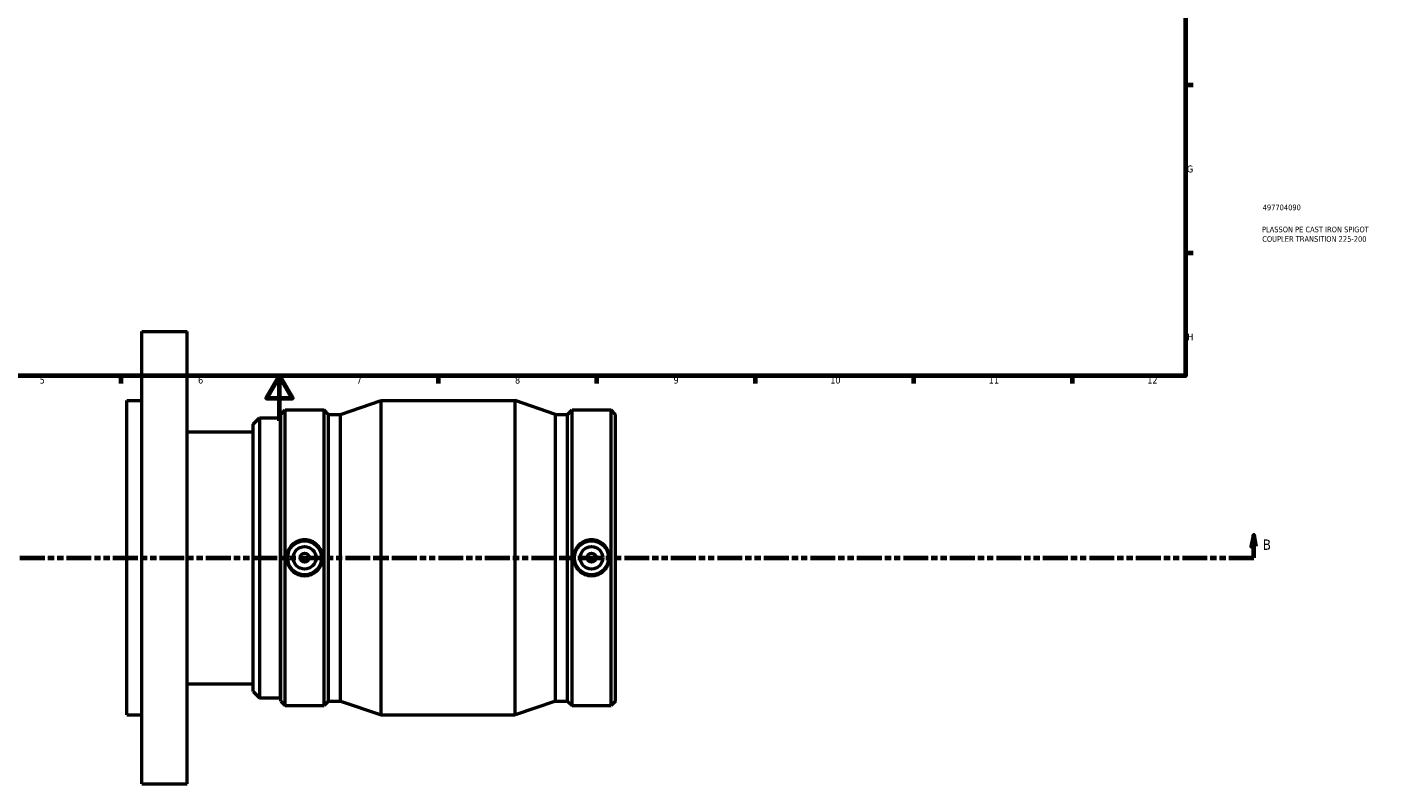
# Model space of a CAD drawing. Header units: millimetres. Extents: x -109 to 1102, y -665 to 1014.
# Tile 3 of 7: x 309 to 906, y -160 to 174. Entities that reach past the tile are written whole.
import ezdxf

# ---------------------------------------------------------------- set-up
doc = ezdxf.new("R2010")
doc.units = ezdxf.units.MM
doc.linetypes.add('DOUBLE_DASH_CHAIN', pattern=[1.2403, 0.6614, -0.0827, 0.1654, -0.0827, 0.1654, -0.0827])
for name, color, linetype, lineweight in [('Border (ANSI)', 7, 'Continuous', 70), ('Section Line (ANSI)', 7, 'DOUBLE_DASH_CHAIN', 70), ('Title (ISO)', 7, 'Continuous', 50), ('Visible (ANSI)', 7, 'Continuous', 50)]:
    doc.layers.add(name, color=color, linetype=linetype, lineweight=lineweight)
doc.styles.add('Label Text (ANSI)', font='tahoma.ttf')
doc.styles.add('Note Text (ANSI)', font='tahoma.ttf')
doc.styles.add('Note Text (ISO)', font='tahoma.ttf')

# ---------------------------------------------------------------- blocks, each defined once
blk = doc.blocks.new('Borders Default Border')
at = {"layer": 'Border (ANSI)'}
for p, q in [((821, 148.5), (824.45, 148.5)), ((821, 74.25), (824.45, 74.25)), ((350.42, 20), (350.42, 16.55)), ((490.58, 20), (490.58, 16.55)), ((560.67, 20), (560.67, 16.55)), ((630.75, 20), (630.75, 16.55)), ((700.83, 20), (700.83, 16.55)), ((770.92, 20), (770.92, 16.55))]:
    blk.add_line(p, q, dxfattribs=at)
at = {"layer": 'Border (ANSI)', "flags": 128}
for points in [[(20, 20), (20, 574), (821, 574), (821, 20), (20, 20)], [(420.5, 0), (420.5, 20), (414.73, 10), (426.27, 10), (420.5, 20)]]:
    blk.add_lwpolyline(points, dxfattribs=at)
at = {"layer": 'Border (ANSI)', "attachment_point": 7, "style": 'Note Text (ANSI)'}
for s, insert, char_height in [('G', (821.66, 109.79), 3.05), ('H', (821.81, 35.6), 3.05), ('5', (314.48, 16.49), 3.05), ('6', (384.49, 16.49), 3.05), ('7', (454.6, 16.55), 3.05), ('8', (524.63, 16.48), 3.05), ('9', (594.7, 16.49), 3.05), ('10', (663.96, 16.49), 3.048), ('11', (734.04, 16.55), 3.048), ('12', (804.13, 16.55), 3.048)]:
    blk.add_mtext(s, dxfattribs=dict(at, insert=insert, char_height=char_height))
blk = doc.blocks.new('Title Blocks ISO')
at = {"layer": 'Title (ISO)', "color": 232, "true_color": 0xca0064, "style": 'Note Text (ISO)'}
for tag, p in [('PART_NUMBER_001', (34.16, 73.14)), ('DESCRIPTION_001', (33.84, 63.4)), ('DESCRIPTION_002', (33.98, 59.18))]:
    blk.add_attdef(tag, p, '', height=2.5, dxfattribs=at)
blk = doc.blocks.new('2dTransSection0')
at = {"layer": 'Section Line (ANSI)', "linetype": 'Continuous'}
for p, q in [((285.2, -50.47), (284.2, -55.47)), ((285.2, -55.47), (285.2, -50.47)), ((286.2, -55.47), (285.2, -50.47)), ((851.19, -50.47), (850.19, -55.47)), ((851.19, -55.47), (851.19, -50.47)), ((852.19, -55.47), (851.19, -50.47)), ((284.2, -55.47), (286.2, -55.47)), ((285.2, -60.47), (285.2, -55.47)), ((850.19, -55.47), (852.19, -55.47)), ((851.19, -60.47), (851.19, -55.47)), ((285.2, -60.47), (296.15, -60.47)), ((840.23, -60.47), (851.19, -60.47))]:
    blk.add_line(p, q, dxfattribs=at)
at = {"layer": 'Section Line (ANSI)', "linetype": 'DOUBLE_DASH_CHAIN', "ltscale": 16.574163}
blk.add_line((285.2, -60.47), (851.19, -60.47), dxfattribs=at)
at = {"layer": 'Section Line (ANSI)', "linetype": 'Continuous', "flags": 128}
for points in [[(286.2, -55.47), (285.2, -50.47), (284.2, -55.47), (286.2, -55.47)], [(852.19, -55.47), (851.19, -50.47), (850.19, -55.47), (852.19, -55.47)]]:
    blk.add_lwpolyline(points, dxfattribs=at)
at = {"layer": 'Section Line (ANSI)'}
for points in [[(286.2, -55.47), (285.2, -50.47), (284.2, -55.47), (286.2, -55.47)], [(852.19, -55.47), (851.19, -50.47), (850.19, -55.47), (852.19, -55.47)]]:
    blk.add_solid(points, dxfattribs=at)
at = {"layer": 'Section Line (ANSI)', "char_height": 4.57, "attachment_point": 7, "style": 'Label Text (ANSI)'}
for insert in [(278.45, -56.97), (855.15, -56.97)]:
    blk.add_mtext('B', dxfattribs=dict(at, insert=insert))

msp = doc.modelspace()

# ---------------------------------------------------------------- linework, layer by layer
at = {"layer": 'Visible (ANSI)'}
for p, q in [((359.6979, -160.4712), (359.6979, 39.5288)), ((359.6979, 39.5288), (379.6979, 39.5288)), ((379.6979, -160.4712), (379.6979, 39.5288)), ((353.0312, -129.9712), (353.0312, 9.0288)), ((353.0312, 9.0288), (359.6979, 9.0288)), ((447.4937, 2.8989), (465.4312, 9.0288)), ((465.4312, -129.9712), (465.4312, 9.0288)), ((465.4312, 9.0288), (524.6312, 9.0288)), ((524.6312, -129.9712), (524.6312, 9.0288)), ((542.5687, 2.8989), (524.6312, 9.0288)), ((408.9312, -1.3962), (411.7112, 1.3838)), ((411.7112, 1.3838), (411.7112, -122.3262)), ((411.7112, 1.3838), (420.9312, 1.3838)), ((420.9312, -122.3262), (420.9312, 1.3838)), ((421.0312, 2.8989), (422.9911, 4.8588)), ((421.0312, -123.8413), (421.0312, 2.8989)), ((422.9911, -125.8012), (422.9911, 4.8588)), ((422.9911, 4.8588), (440.2413, 4.8588)), ((440.2413, -125.8012), (440.2413, 4.8588)), ((442.2012, 2.8989), (440.2413, 4.8588)), ((442.2012, -123.8413), (442.2012, 2.8989)), ((442.2012, 2.8989), (447.4937, 2.8989)), ((447.4937, -123.8413), (447.4937, 2.8989)), ((542.5687, -123.8413), (542.5687, 2.8989)), ((542.5687, 2.8989), (547.8612, 2.8989)), ((547.8612, 2.8989), (549.8211, 4.8588)), ((547.8612, -123.8413), (547.8612, 2.8989)), ((549.8211, -125.8012), (549.8211, 4.8588)), ((549.8211, 4.8588), (567.0713, 4.8588)), ((567.0713, -125.8012), (567.0713, 4.8588)), ((569.0312, 2.8989), (567.0713, 4.8588)), ((569.0312, -123.8413), (569.0312, 2.8989)), ((379.6979, -4.8017), (408.9312, -4.8017)), ((408.9312, -119.5462), (408.9312, -1.3962)), ((420.9312, -15.4712), (421.0312, -15.4712)), ((420.9312, -105.4712), (421.0312, -105.4712)), ((379.6979, -116.1407), (408.9312, -116.1407)), ((408.9312, -119.5462), (411.7112, -122.3262)), ((411.7112, -122.3262), (420.9312, -122.3262)), ((421.0312, -123.8413), (422.9911, -125.8012)), ((442.2012, -123.8413), (440.2413, -125.8012)), ((442.2012, -123.8413), (447.4937, -123.8413)), ((447.4937, -123.8413), (465.4312, -129.9712)), ((542.5687, -123.8413), (524.6312, -129.9712)), ((542.5687, -123.8413), (547.8612, -123.8413)), ((547.8612, -123.8413), (549.8211, -125.8012)), ((569.0312, -123.8413), (567.0713, -125.8012)), ((353.0312, -129.9712), (359.6979, -129.9712)), ((422.9911, -125.8012), (440.2413, -125.8012)), ((465.4312, -129.9712), (524.6312, -129.9712)), ((549.8211, -125.8012), (567.0713, -125.8012)), ((359.6979, -160.4712), (379.6979, -160.4712))]:
    msp.add_line(p, q, dxfattribs=at)
for centre, radius in [((431.6162, -60.4712), 7.5), ((558.4462, -60.4712), 7.5), ((431.6162, -60.4712), 5), ((431.6162, -60.4712), 2), ((558.4462, -60.4712), 5), ((558.4462, -60.4712), 2)]:
    msp.add_circle(centre, radius, dxfattribs=at)
for points in [[(431.6162, -52.5202), (432.6136, -52.5202), (433.6761, -52.7214), (435.6276, -53.537), (436.5166, -54.1512), (437.9175, -55.5642), (438.5236, -56.4572), (439.3272, -58.4126), (439.5248, -59.4751), (439.5248, -61.4673), (439.3272, -62.5298), (438.5236, -64.4852), (437.9175, -65.3782), (436.5166, -66.7912), (435.6276, -67.4054), (433.6761, -68.221), (432.6136, -68.4223), (430.6188, -68.4223), (429.5563, -68.221), (427.6049, -67.4054), (426.7159, -66.7912), (425.3149, -65.3782), (424.7089, -64.4852), (423.9052, -62.5298), (423.7076, -61.4673), (423.7076, -59.4751), (423.9052, -58.4126), (424.7089, -56.4572), (425.3149, -55.5642), (426.7159, -54.1512), (427.6049, -53.537), (429.5563, -52.7214), (430.6188, -52.5202), (431.6162, -52.5202)], [(558.4462, -68.4223), (557.4488, -68.4223), (556.3863, -68.221), (554.4349, -67.4054), (553.5459, -66.7912), (552.1449, -65.3782), (551.5389, -64.4852), (550.7352, -62.5298), (550.5376, -61.4673), (550.5376, -59.4751), (550.7352, -58.4126), (551.5389, -56.4572), (552.1449, -55.5642), (553.5459, -54.1512), (554.4349, -53.537), (556.3863, -52.7214), (557.4488, -52.5202), (559.4436, -52.5202), (560.5061, -52.7214), (562.4576, -53.537), (563.3466, -54.1512), (564.7475, -55.5642), (565.3536, -56.4572), (566.1572, -58.4126), (566.3548, -59.4751), (566.3548, -61.4673), (566.1572, -62.5298), (565.3536, -64.4852), (564.7475, -65.3782), (563.3466, -66.7912), (562.4576, -67.4054), (560.5061, -68.221), (559.4436, -68.4223), (558.4462, -68.4223)]]:
    msp.add_open_spline(points, degree=3, knots=[0, 0, 0, 0, 0.29921111, 0.29921111, 0.59842222, 0.59842222, 0.89726183, 0.89726183, 1.19610144, 1.19610144, 1.49494106, 1.49494106, 1.79378067, 1.79378067, 2.09299178, 2.09299178, 2.39220289, 2.39220289, 2.691414, 2.691414, 2.99062511, 2.99062511, 3.28946472, 3.28946472, 3.58830433, 3.58830433, 3.88714395, 3.88714395, 4.18598356, 4.18598356, 4.48519467, 4.48519467, 4.78440578, 4.78440578, 4.78440578, 4.78440578], dxfattribs=at)

# ---------------------------------------------------------------- block references
msp.add_blockref('Borders Default Border', (0, 0))
msp.add_blockref('Title Blocks ISO', (821, 20)).add_auto_attribs({'PART_NUMBER_001': '497704090', 'DESCRIPTION_001': 'PLASSON PE CAST IRON SPIGOT', 'DESCRIPTION_002': 'COUPLER TRANSITION 225-200'})
at = {"layer": 'Section Line (ANSI)'}
msp.add_blockref('2dTransSection0', (0, 0), dxfattribs=at)

doc.saveas('drawing.dxf')
